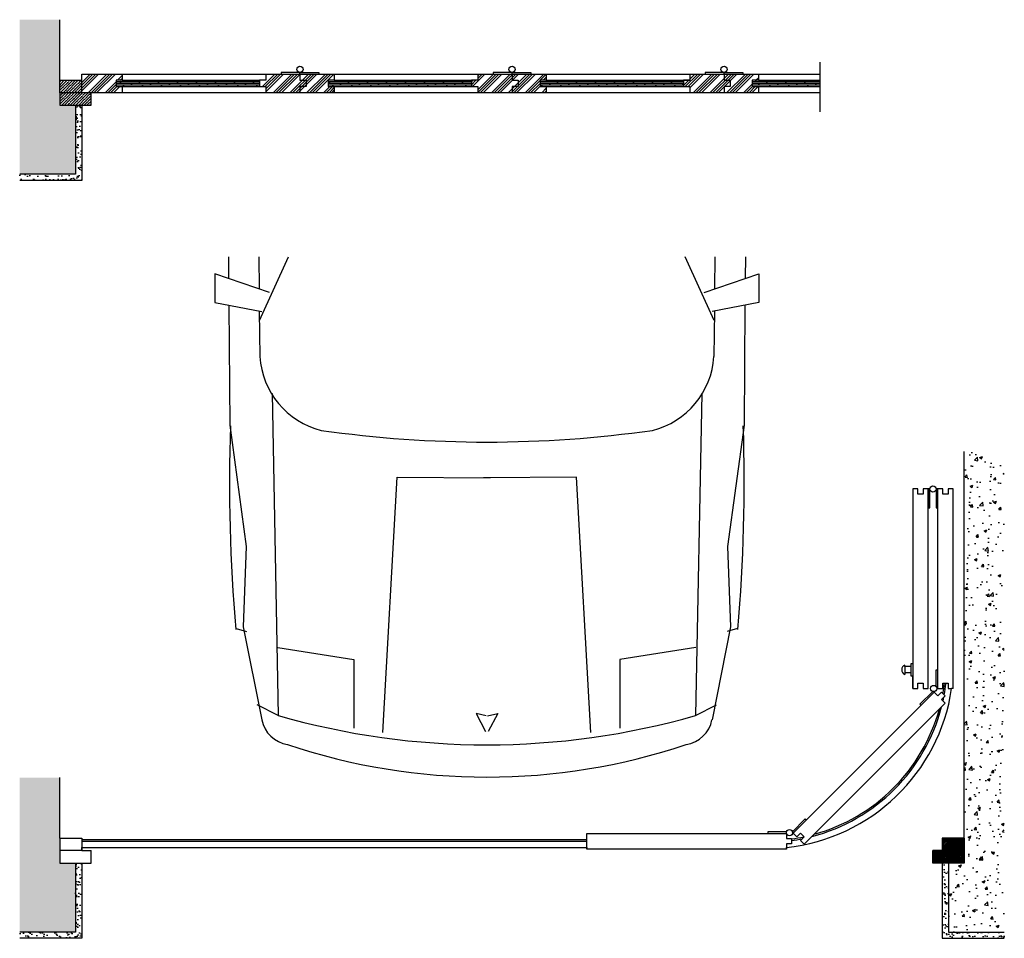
# Model space of a CAD drawing. Extents: x -0.96 to 5.29, y -3.23 to 2.93.
# Tile 1 of 2: x -0.2 to 2.96, y -3.23 to -0.28. Entities that reach past the tile are written whole.
import ezdxf

# ---------------------------------------------------------------- set-up
doc = ezdxf.new("R2010")
doc.units = 0
doc.header["$LTSCALE"] = 0.003367
doc.header["$MEASUREMENT"] = 0
doc.layers.get('0').update_dxf_attribs({"linetype": 'CONTINUOUS'})
pattern_1 = [(45, (0, 0), (-0.0269408, 0.0269408), []), (45, (0.00898, 0), (-0.0269408, 0.0269408), []), (45, (0.01796, 0), (-0.0269408, 0.0269408), []), (45, (0.02694, 0), (-0.0269408, 0.0269408), [])]
pattern_2 = [(37.5, (0, 0), (-0.00080002, 0.02447066), [0, -0.019304, 0, -0.02159, 0, -0.0206375]), (7.5, (0, 0), (0.02247616, 0.03584126), [0, -0.010414, 0, -0.017399, 0, -0.0066675]), (327.5, (-0.01562, 0), (0.03954962, 7.186e-05), [0, -0.00635, 0, -0.02286, 0, -0.029845]), (317.5, (-0.01562, 0), (0.03817782, 0.01114647), [0, -0.003175, 0, -0.014986, 0, -0.017145])]
pattern_3 = [(50, (0, 0), (0.01821847, -0.00159391), [0.001905, -0.020955]), (355, (0, 0), (-0.00352428, 0.01910566), [0.001524, -0.016764]), (100.451, (0.001518, -0.000133), (0.01469425, 0.01751167), [0.001619, -0.017809]), (46.1842, (0, 0.00508), (0.0271079, -0.00420423), [0.0028575, -0.0314325]), (96.6356, (0.00226, 0.00473), (0.02374042, 0.02474256), [0.0024285, -0.0267135]), (351.184, (0, 0.00508), (0.02374046, 0.0247425), [0.002286, -0.025146]), (21, (0.00254, 0.00381), (0.01516149, -0.01022655), [0.001905, -0.020955]), (326, (0.00254, 0.00381), (0.0061802, 0.0184188), [0.001524, -0.016764]), (71.4514, (0.003803, 0.002958), (0.02134165, 0.00819229), [0.001619, -0.017809]), (37.5, (0, 0), (0.00030886, 0.008455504), [0, -0.0165608, 0, -0.017018, 0, -0.0168275]), (7.5, (0, 0), (0.006681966, 0.010018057), [0, -0.0097028, 0, -0.0161798, 0, -0.0064135]), (327.5, (-0.005664, 0), (0.01355906, -0.000572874), [0, -0.00635, 0, -0.019812, 0, -0.026289]), (317.5, (-0.008204, 0), (0.01481292, 0.00254265), [0, -0.008255, 0, -0.0131572, 0, -0.018669])]
pattern_4 = [(0, (0, 0), (0, 0.00508), []), (45, (0, 0), (-0.01015999, 0.01015999), [0.00718421, -0.0143684])]
pattern_5 = [(45, (0, 0), (-0.00898026, 0.00898026), []), (45, (0.00898, 0), (-0.00898026, 0.00898026), [0.015875, -0.003175, 0, -0.003175])]

msp = doc.modelspace()

# ---------------------------------------------------------------- hatches: boundary and pattern name
h = msp.add_hatch()
h.set_pattern_fill('AR-CONC', color=256, scale=0.0001, style=0)
h.set_pattern_definition(pattern_3)
h.paths.add_polyline_path([(-0.0704, -0.2839), (-0.1993, -0.2839), (-0.1993, -0.7798), (-0.0204, -0.7798), (-0.0204, -0.5583), (-0.0704, -0.5583), (-0.0704, -0.5183), (-0.0704, -0.4783)])
h = msp.add_hatch()
h.set_pattern_fill('ANSI34', color=256, scale=0.002, style=0)
h.set_pattern_definition(pattern_1)
h.paths.add_polyline_path([(0.1096, -0.4783), (0.1296, -0.4783), (0.1296, -0.4583), (-0.0004, -0.4583), (-0.0004, -0.5183), (0.1296, -0.5183), (0.1296, -0.4983), (0.1096, -0.4983)])
h = msp.add_hatch()
h.set_pattern_fill('ANSI34', color=256, scale=0.002, style=0)
h.set_pattern_definition(pattern_1)
h.paths.add_polyline_path([(1.3996, -0.4783), (1.3796, -0.4783), (1.3796, -0.4583), (1.2696, -0.4583), (1.2696, -0.4783), (1.2496, -0.4783), (1.2496, -0.4983), (1.2696, -0.4983), (1.2696, -0.5183), (1.3796, -0.5183), (1.3796, -0.4983), (1.3996, -0.4983)])
h.paths.add_polyline_path([(1.4696, -0.4783), (1.4896, -0.4783), (1.4896, -0.4583), (1.3796, -0.4583), (1.3796, -0.4783), (1.3996, -0.4783), (1.3996, -0.4983), (1.3796, -0.4983), (1.3796, -0.5183), (1.4896, -0.5183), (1.4896, -0.4983), (1.4696, -0.4983)])
h.paths.add_polyline_path([(0.7896, -0.4783), (0.8096, -0.4783), (0.8096, -0.4583), (0.6996, -0.4583), (0.6996, -0.4783), (0.7196, -0.4783), (0.7196, -0.4983), (0.6996, -0.4983), (0.6996, -0.5183), (0.8096, -0.5183), (0.8096, -0.4983), (0.7896, -0.4983)])
h.paths.add_polyline_path([(0.7196, -0.4783), (0.6996, -0.4783), (0.6996, -0.4583), (0.5896, -0.4583), (0.5896, -0.4783), (0.5696, -0.4783), (0.5696, -0.4983), (0.5896, -0.4983), (0.5896, -0.5183), (0.6996, -0.5183), (0.6996, -0.4983), (0.7196, -0.4983)])
h = msp.add_hatch()
h.set_pattern_fill('ANSI34', color=256, scale=0.002, style=0)
h.set_pattern_definition(pattern_1)
h.paths.add_polyline_path([(2.1696, -0.4583), (2.0596, -0.4583), (2.0596, -0.4783), (2.0796, -0.4783), (2.0796, -0.4983), (2.0596, -0.4983), (2.0596, -0.5183), (2.1696, -0.5183), (2.1696, -0.4983), (2.1496, -0.4983), (2.1496, -0.4783), (2.1696, -0.4783)])
h.paths.add_polyline_path([(2.0596, -0.4583), (1.9496, -0.4583), (1.9496, -0.4783), (1.9296, -0.4783), (1.9296, -0.4983), (1.9496, -0.4983), (1.9496, -0.5183), (2.0596, -0.5183), (2.0596, -0.4983), (2.0796, -0.4983), (2.0796, -0.4783), (2.0596, -0.4783)])
h = msp.add_hatch()
h.set_pattern_fill('ANSI35', color=256, scale=0.002, style=0)
h.set_pattern_definition(pattern_5)
h.paths.add_polyline_path([(-0.0004, -0.4783), (-0.0704, -0.4783), (-0.0704, -0.5183), (-0.0004, -0.5183)])
h = msp.add_hatch()
h.set_pattern_fill('DOLMIT', color=256, scale=0.0008, style=0)
h.set_pattern_definition(pattern_4)
h.paths.add_polyline_path([(0.5696, -0.4783), (0.1296, -0.4783), (0.1096, -0.4783), (0.1096, -0.4983), (0.1296, -0.4983), (0.5696, -0.4983)])
h = msp.add_hatch()
h.set_pattern_fill('DOLMIT', color=256, scale=0.0008, style=0)
h.set_pattern_definition(pattern_4)
h.paths.add_polyline_path([(1.2496, -0.4783), (0.8096, -0.4783), (0.7896, -0.4783), (0.7896, -0.4983), (0.8096, -0.4983), (1.2496, -0.4983)])
h = msp.add_hatch()
h.set_pattern_fill('DOLMIT', color=256, scale=0.0008, style=0)
h.set_pattern_definition(pattern_4)
h.paths.add_polyline_path([(1.9296, -0.4783), (1.4896, -0.4783), (1.4696, -0.4783), (1.4696, -0.4983), (1.4896, -0.4983), (1.9296, -0.4983)])
h = msp.add_hatch()
h.set_pattern_fill('DOLMIT', color=256, scale=0.0008, style=0)
h.set_pattern_definition(pattern_4)
h.paths.add_polyline_path([(2.3671, -0.4783), (2.1696, -0.4783), (2.1496, -0.4783), (2.1496, -0.4983), (2.1696, -0.4983), (2.3671, -0.4983)])
h = msp.add_hatch()
h.set_pattern_fill('ANSI35', color=256, scale=0.002, style=0)
h.set_pattern_definition(pattern_5)
h.paths.add_polyline_path([(0.0296, -0.5183), (-0.0004, -0.5183), (-0.0704, -0.5183), (-0.0704, -0.5583), (0.0296, -0.5583)])
h = msp.add_hatch()
h.set_pattern_fill('AR-SAND', color=256, scale=0.0005, style=0)
h.set_pattern_definition(pattern_2)
h.paths.add_polyline_path([(-0.0004, -0.5583), (-0.0204, -0.5583), (-0.0204, -0.7798), (-0.1993, -0.7798), (-0.1993, -0.7998), (-0.0004, -0.7998)])
h = msp.add_hatch()
h.set_pattern_fill('AR-CONC', color=256, scale=0.0005, style=0)
h.set_pattern_definition([(50, (0, 0), (0.0910923, -0.0079695), [0.009525, -0.104775]), (355, (0, 0), (-0.0176214, 0.0955283), [0.00762, -0.08382]), (100.451, (0.00759, -0.00066), (0.0734713, 0.0875583), [0.008095, -0.089045]), (46.1842, (0, 0.0254), (0.1355395, -0.0210212), [0.0142875, -0.1571625]), (96.6356, (0.0113, 0.02365), (0.118702, 0.1237128), [0.0121425, -0.1335675]), (351.184, (0, 0.0254), (0.1187023, 0.1237126), [0.01143, -0.12573]), (21, (0.0127, 0.01905), (0.0758074, -0.0511328), [0.009525, -0.104775]), (326, (0.0127, 0.01905), (0.030901, 0.092094), [0.00762, -0.08382]), (71.4514, (0.01902, 0.01479), (0.1067082, 0.0409614), [0.008095, -0.089045]), (37.5, (0, 0), (0.0015443, 0.04227752), [0, -0.082804, 0, -0.08509, 0, -0.0841375]), (7.5, (0, 0), (0.03340983, 0.0500903), [0, -0.048514, 0, -0.080899, 0, -0.0320675]), (327.5, (-0.02832, 0), (0.0677953, -0.00286437), [0, -0.03175, 0, -0.09906, 0, -0.131445]), (317.5, (-0.04102, 0), (0.0740646, 0.01271325), [0, -0.041275, 0, -0.065786, 0, -0.093345])])
h.paths.add_polyline_path([(2.9585, -1.6691), (2.8296, -1.6691), (2.8296, -2.7153), (2.8296, -2.9097), (2.8296, -2.9497), (2.8296, -2.9897), (2.7796, -2.9897), (2.7796, -3.2112), (2.9585, -3.2112)])
h = msp.add_hatch()
h.set_pattern_fill('AR-CONC', color=256, scale=0.0001, style=0)
h.set_pattern_definition(pattern_3)
h.paths.add_polyline_path([(-0.0704, -2.7153), (-0.1993, -2.7153), (-0.1993, -3.2112), (-0.0204, -3.2112), (-0.0204, -2.9897), (-0.0704, -2.9897), (-0.0704, -2.9497), (-0.0704, -2.9097)])
h = msp.add_hatch()
h.set_pattern_fill('ANSI35', color=256, scale=0.001, style=0)
h.set_pattern_definition([(45, (0, 0), (-0.004490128, 0.004490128), []), (45, (0.00449, 0), (-0.004490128, 0.004490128), [0.0079375, -0.0015875, 0, -0.0015875])])
h.paths.add_polyline_path([(2.8296, -2.9097), (2.7596, -2.9097), (2.7596, -2.9497), (2.8296, -2.9497)])
h.paths.add_polyline_path([(2.8296, -2.9497), (2.7596, -2.9497), (2.7296, -2.9497), (2.7296, -2.9897), (2.8296, -2.9897)])
h = msp.add_hatch()
h.set_pattern_fill('AR-SAND', color=256, scale=0.0005, style=0)
h.set_pattern_definition(pattern_2)
h.paths.add_polyline_path([(-0.0004, -2.9897), (-0.0204, -2.9897), (-0.0204, -3.2112), (-0.1993, -3.2112), (-0.1993, -3.2312), (-0.0004, -3.2312)])
h = msp.add_hatch()
h.set_pattern_fill('AR-SAND', color=256, scale=0.0005, style=0)
h.set_pattern_definition(pattern_2)
h.paths.add_polyline_path([(2.7796, -2.9897), (2.7596, -2.9897), (2.7596, -3.2312), (2.9585, -3.2312), (2.9585, -3.2112), (2.7796, -3.2112)])

# ---------------------------------------------------------------- linework, layer by layer
for p, q in [((2.3671, -0.42), (2.3671, -0.579)), ((-0.0004, -0.5183), (-0.0004, -0.4583)), ((-0.0004, -0.4583), (0.1296, -0.4583)), ((0.1296, -0.4583), (0.5896, -0.4583)), ((0.1296, -0.4583), (0.1296, -0.4783)), ((0.5896, -0.4583), (0.6996, -0.4583)), ((0.5896, -0.4583), (0.5896, -0.4783)), ((0.6996, -0.4533), (0.6396, -0.4533)), ((0.6396, -0.4533), (0.6396, -0.4533)), ((0.6396, -0.4533), (0.6396, -0.4583)), ((0.6996, -0.4533), (0.7596, -0.4533)), ((0.6996, -0.4583), (0.6996, -0.4533)), ((0.6996, -0.4583), (0.8096, -0.4583)), ((0.6996, -0.4583), (0.6996, -0.4783)), ((0.7596, -0.4533), (0.7596, -0.4583)), ((0.8096, -0.4583), (1.2696, -0.4583)), ((0.8096, -0.4583), (0.8096, -0.4783)), ((1.2696, -0.4583), (1.3796, -0.4583)), ((1.2696, -0.4583), (1.2696, -0.4783)), ((1.3796, -0.4533), (1.3196, -0.4533)), ((1.3196, -0.4533), (1.3196, -0.4583)), ((1.3196, -0.4533), (1.3196, -0.4533)), ((1.3796, -0.4533), (1.4396, -0.4533)), ((1.3796, -0.4583), (1.3796, -0.4533)), ((1.3796, -0.4583), (1.4896, -0.4583)), ((1.3796, -0.4583), (1.3796, -0.4783)), ((1.4396, -0.4533), (1.4396, -0.4583)), ((1.4896, -0.4583), (1.9496, -0.4583)), ((1.4896, -0.4583), (1.4896, -0.4783)), ((1.9496, -0.4583), (2.0596, -0.4583)), ((1.9496, -0.4583), (1.9496, -0.4783)), ((2.0596, -0.4533), (1.9996, -0.4533)), ((1.9996, -0.4533), (1.9996, -0.4583)), ((1.9996, -0.4533), (1.9996, -0.4533)), ((2.0596, -0.4533), (2.1196, -0.4533)), ((2.0596, -0.4583), (2.0596, -0.4533)), ((2.0596, -0.4583), (2.1696, -0.4583)), ((2.0596, -0.4583), (2.0596, -0.4783)), ((2.1196, -0.4533), (2.1196, -0.4583)), ((2.1696, -0.4583), (2.3671, -0.4583)), ((2.1696, -0.4583), (2.1696, -0.4783)), ((-0.0704, -0.5183), (-0.0704, -0.4783)), ((-0.0704, -0.4783), (-0.0004, -0.4783)), ((0.1296, -0.4783), (0.1096, -0.4783)), ((0.1096, -0.4783), (0.1096, -0.4983)), ((0.1096, -0.4983), (0.1296, -0.4983)), ((0.1296, -0.4783), (0.5696, -0.4783)), ((0.1296, -0.4983), (0.5696, -0.4983)), ((0.1296, -0.4983), (0.1296, -0.5183)), ((0.5896, -0.4783), (0.5696, -0.4783)), ((0.5696, -0.4783), (0.5696, -0.4983)), ((0.5696, -0.4983), (0.5896, -0.4983)), ((0.5896, -0.4983), (0.5896, -0.5183)), ((0.6996, -0.4783), (0.7196, -0.4783)), ((0.6996, -0.4983), (0.6996, -0.5183)), ((0.7196, -0.4983), (0.6996, -0.4983)), ((0.7196, -0.4783), (0.7196, -0.4983)), ((0.8096, -0.4783), (0.7896, -0.4783)), ((0.7896, -0.4783), (0.7896, -0.4983)), ((0.7896, -0.4983), (0.8096, -0.4983)), ((0.8096, -0.4783), (1.2496, -0.4783)), ((0.8096, -0.4983), (1.2496, -0.4983)), ((0.8096, -0.4983), (0.8096, -0.5183)), ((1.2696, -0.4783), (1.2496, -0.4783)), ((1.2496, -0.4783), (1.2496, -0.4983)), ((1.2496, -0.4983), (1.2696, -0.4983)), ((1.2696, -0.4983), (1.2696, -0.5183)), ((1.3796, -0.4783), (1.3996, -0.4783)), ((1.3796, -0.4983), (1.3796, -0.5183)), ((1.3996, -0.4983), (1.3796, -0.4983)), ((1.3996, -0.4783), (1.3996, -0.4983)), ((1.4896, -0.4783), (1.4696, -0.4783)), ((1.4696, -0.4783), (1.4696, -0.4983)), ((1.4696, -0.4983), (1.4896, -0.4983)), ((1.4896, -0.4783), (1.9496, -0.4783)), ((1.4896, -0.4983), (1.9296, -0.4983)), ((1.4896, -0.4983), (1.4896, -0.5183)), ((1.9496, -0.4783), (1.9296, -0.4783)), ((1.9296, -0.4783), (1.9296, -0.4983)), ((1.9296, -0.4983), (1.9496, -0.4983)), ((1.9496, -0.4983), (1.9496, -0.5183)), ((2.0596, -0.4783), (2.0796, -0.4783)), ((2.0596, -0.4983), (2.0596, -0.5183)), ((2.0796, -0.4983), (2.0596, -0.4983)), ((2.0796, -0.4783), (2.0796, -0.4983)), ((2.1696, -0.4783), (2.1496, -0.4783)), ((2.1496, -0.4783), (2.1496, -0.4983)), ((2.1496, -0.4983), (2.1696, -0.4983)), ((2.1696, -0.4783), (2.3671, -0.4783)), ((2.1696, -0.4983), (2.1696, -0.5183)), ((2.1696, -0.4983), (2.3671, -0.4983)), ((-0.0004, -0.5183), (-0.0704, -0.5183)), ((-0.0704, -0.5183), (-0.0704, -0.5583)), ((0.1296, -0.5183), (-0.0004, -0.5183)), ((0.0296, -0.5583), (0.0296, -0.5183)), ((0.5896, -0.5183), (0.1296, -0.5183)), ((0.6996, -0.5183), (0.5896, -0.5183)), ((0.8096, -0.5183), (0.6996, -0.5183)), ((1.2696, -0.5183), (0.8096, -0.5183)), ((1.3796, -0.5183), (1.2696, -0.5183)), ((1.4896, -0.5183), (1.3796, -0.5183)), ((1.9496, -0.5183), (1.4896, -0.5183)), ((2.0596, -0.5183), (1.9496, -0.5183)), ((2.1696, -0.5183), (2.0596, -0.5183)), ((2.3671, -0.5183), (2.1696, -0.5183)), ((-0.0704, -0.5583), (0.0296, -0.5583)), ((0.4699, -1.0444), (0.4705, -1.1141)), ((0.5674, -1.0444), (0.5685, -1.1475)), ((0.5696, -1.2485), (0.6628, -1.0444)), ((2.0284, -1.2485), (1.9352, -1.0444)), ((2.0306, -1.0444), (2.0295, -1.1475)), ((2.1281, -1.0444), (2.1275, -1.1141)), ((0.6023, -1.159), (0.4268, -1.0993)), ((0.4268, -1.0993), (0.4269, -1.1915)), ((1.9957, -1.159), (2.1712, -1.0993)), ((2.1712, -1.0993), (2.1711, -1.1915)), ((0.4269, -1.1915), (0.577, -1.2204)), ((2.1711, -1.1915), (2.021, -1.2204)), ((0.4712, -1.2), (0.4743, -1.5851)), ((0.5692, -1.2189), (0.5708, -1.3648)), ((2.0288, -1.2189), (2.0272, -1.3648)), ((2.1268, -1.2), (2.1237, -1.5851)), ((0.61, -1.4835), (0.6297, -2.5161)), ((1.988, -1.4835), (1.9683, -2.5161)), ((0.4743, -1.5851), (0.5271, -1.9736)), ((2.1237, -1.5851), (2.0709, -1.9736)), ((2.8296, -2.7153), (2.8296, -1.6691)), ((0.9656, -2.5712), (1.0118, -1.7521)), ((1.0118, -1.7521), (1.3095, -1.7539)), ((1.5862, -1.7521), (1.2885, -1.7539)), ((1.6324, -2.5712), (1.5862, -1.7521)), ((2.6646, -1.7896), (2.6646, -2.4296)), ((2.6813, -1.7896), (2.6646, -1.7896)), ((2.6813, -1.8063), (2.6813, -1.7896)), ((2.6979, -1.7896), (2.6979, -1.8063)), ((2.7146, -1.7896), (2.6979, -1.7896)), ((2.7146, -2.4296), (2.7146, -1.7896)), ((2.7146, -1.7896), (2.7146, -1.8496)), ((2.7196, -1.7896), (2.7146, -1.7896)), ((2.7196, -1.8496), (2.7196, -1.7896)), ((2.7396, -1.7896), (2.7396, -1.8496)), ((2.7446, -1.7896), (2.7396, -1.7896)), ((2.7446, -1.7896), (2.7446, -2.4296)), ((2.7613, -1.7896), (2.7446, -1.7896)), ((2.7613, -1.8063), (2.7613, -1.7896)), ((2.7946, -1.7896), (2.7779, -1.7896)), ((2.7779, -1.7896), (2.7779, -1.8063)), ((2.7946, -2.4296), (2.7946, -1.7896)), ((2.6979, -1.8063), (2.6813, -1.8063)), ((2.7779, -1.8063), (2.7613, -1.8063)), ((2.7146, -1.8496), (2.7196, -1.8496)), ((2.7396, -1.8496), (2.7446, -1.8496)), ((0.5271, -1.9736), (0.5174, -2.2323)), ((2.0709, -1.9736), (2.0805, -2.2323)), ((0.4952, -2.2369), (0.5284, -2.2468)), ((0.5174, -2.2323), (0.577, -2.5301)), ((2.0805, -2.2323), (2.021, -2.5301)), ((2.1028, -2.2369), (2.0696, -2.2468)), ((0.6289, -2.2976), (0.8721, -2.3368)), ((1.9691, -2.2976), (1.7259, -2.3368)), ((0.8721, -2.3368), (0.8724, -2.5567)), ((1.7259, -2.3368), (1.7256, -2.5567)), ((2.6396, -2.3596), (2.6396, -2.3546)), ((2.6596, -2.3596), (2.6396, -2.3596)), ((2.6396, -2.3596), (2.6396, -2.3796)), ((2.6596, -2.3896), (2.6596, -2.3496)), ((2.6596, -2.3496), (2.6646, -2.3496)), ((2.6596, -2.3796), (2.6396, -2.3796)), ((2.6396, -2.3796), (2.6396, -2.3846)), ((2.6646, -2.3896), (2.6596, -2.3896)), ((2.6646, -2.4296), (2.6646, -2.3896)), ((2.7396, -2.423), (2.7396, -2.3696)), ((2.7396, -2.3696), (2.7446, -2.3696)), ((2.6646, -2.4296), (2.6813, -2.4296)), ((2.6813, -2.413), (2.6979, -2.413)), ((2.6813, -2.4296), (2.6813, -2.413)), ((2.6979, -2.413), (2.6979, -2.4296)), ((2.6979, -2.4296), (2.7146, -2.4296)), ((2.7446, -2.4296), (2.7421, -2.4296)), ((2.7446, -2.4296), (2.7613, -2.4296)), ((2.7613, -2.413), (2.7779, -2.413)), ((2.7613, -2.4296), (2.7613, -2.413)), ((2.7779, -2.413), (2.7779, -2.4296)), ((2.7779, -2.4296), (2.7896, -2.4296)), ((2.7946, -2.4296), (2.7896, -2.4296)), ((2.2813, -2.8939), (2.7339, -2.4414)), ((2.7291, -2.4391), (2.6879, -2.4803)), ((2.7339, -2.4414), (2.7321, -2.4396)), ((2.7339, -2.4414), (2.7457, -2.4532)), ((2.7457, -2.4532), (2.7575, -2.4414)), ((2.7575, -2.4414), (2.7692, -2.4532)), ((2.7692, -2.4532), (2.7575, -2.465)), ((0.6297, -2.5161), (0.5621, -2.4824)), ((1.9683, -2.5161), (2.0359, -2.4824)), ((2.7692, -2.4767), (2.3167, -2.9293)), ((2.6879, -2.4803), (2.6915, -2.4838)), ((2.7575, -2.465), (2.7692, -2.4767)), ((1.2642, -2.5099), (1.2947, -2.5671)), ((1.2969, -2.5175), (1.2642, -2.5099)), ((1.3011, -2.5175), (1.3338, -2.5099)), ((1.3338, -2.5099), (1.3033, -2.5671)), ((2.2778, -2.8904), (2.3202, -2.848)), ((2.3202, -2.848), (2.3238, -2.8515)), ((1.6196, -2.8947), (2.2596, -2.8947)), ((1.6196, -2.9447), (1.6196, -2.8947)), ((2.2596, -2.8897), (2.1996, -2.8897)), ((2.1996, -2.8897), (2.1996, -2.8947)), ((2.2596, -2.8947), (2.2596, -2.8897)), ((2.2596, -2.8947), (2.2596, -2.9113)), ((2.2813, -2.8939), (2.2778, -2.8904)), ((2.2931, -2.9057), (2.2813, -2.8939)), ((2.3049, -2.8939), (2.2931, -2.9057)), ((2.3167, -2.9057), (2.3049, -2.8939)), ((-0.0704, -2.9097), (-0.0004, -2.9097)), ((-0.0704, -2.9097), (-0.0704, -2.9497)), ((-0.0004, -2.9097), (-0.0004, -2.9497)), ((1.6196, -2.9147), (-0.0004, -2.9147)), ((-0.0004, -2.9197), (1.6196, -2.9197)), ((1.6196, -2.9397), (1.6196, -2.9147)), ((2.2596, -2.9113), (2.2762, -2.9113)), ((2.2762, -2.928), (2.2596, -2.928)), ((2.2596, -2.928), (2.2596, -2.9447)), ((2.2762, -2.9113), (2.2762, -2.928)), ((2.3049, -2.9175), (2.3167, -2.9057)), ((2.3167, -2.9293), (2.3049, -2.9175)), ((2.8296, -2.9097), (2.7596, -2.9097)), ((2.7596, -2.9097), (2.7596, -2.9497)), ((2.8296, -2.9097), (2.8296, -2.9497)), ((-0.0704, -2.9497), (-0.0704, -2.9897)), ((-0.0004, -2.9497), (-0.0704, -2.9497)), ((-0.0004, -2.9397), (1.6196, -2.9397)), ((-0.0004, -2.9497), (-0.0004, -2.9397)), ((-0.0004, -2.9497), (0.0296, -2.9497)), ((0.0296, -2.9897), (0.0296, -2.9497)), ((1.6196, -2.9397), (1.6196, -2.9447)), ((2.2596, -2.9447), (1.6196, -2.9447)), ((2.2596, -2.9447), (2.2596, -2.9397)), ((2.7296, -2.9897), (2.7296, -2.9497)), ((2.7596, -2.9497), (2.7296, -2.9497)), ((2.7596, -2.9497), (2.8296, -2.9497)), ((2.8296, -2.9497), (2.8296, -2.9897)), ((-0.0704, -2.9897), (0.0296, -2.9897)), ((-0.0004, -2.9897), (-0.0004, -3.2312)), ((2.8296, -2.9897), (2.7296, -2.9897)), ((2.7596, -2.9897), (2.7596, -3.2312)), ((-0.0004, -3.2312), (-0.1993, -3.2312)), ((2.7596, -3.2312), (2.9585, -3.2312))]:
    msp.add_line(p, q)
for points in [[(-0.0704, -0.4783), (-0.0704, -0.2839)], [(-0.0204, -0.5583), (-0.0204, -0.7798), (-0.1993, -0.7798)], [(-0.0004, -0.5583), (-0.0004, -0.7998), (-0.1993, -0.7998)], [(-0.0704, -2.9097), (-0.0704, -2.7153)], [(2.8296, -2.9097), (2.8296, -2.7153)], [(-0.0204, -2.9897), (-0.0204, -3.2112), (-0.1993, -3.2112)], [(2.7796, -2.9897), (2.7796, -3.2112), (2.9585, -3.2112)]]:
    msp.add_lwpolyline(points)
for centre in [(0.6996, -0.4433), (1.3796, -0.4433), (2.0596, -0.4433), (2.7296, -1.7896), (2.7321, -2.4296), (2.2696, -2.8922)]:
    msp.add_circle(centre, 0.01)
for centre, radius, start, end in [((0.8306, -1.3489), 0.2602, 183.5097, 256.072), ((1.7674, -1.3489), 0.2602, 283.928, 356.4903), ((5.9741, -1.7683), 5.5005, 178.1098, 184.9195), ((1.299, 2.1336), 3.7726, 261.9077, 278.0923), ((-3.3761, -1.7683), 5.5005, 355.0805, 1.8902), ((2.6459, -2.3696), 0.0163, 112.6199, 247.3801), ((2.1959, -2.3431), 0.5999, 276.0873, 351.7095), ((2.1959, -2.3431), 0.5749, 349.7308, 353.0229), ((2.1959, -2.3431), 0.5799, 349.3891, 353.0833), ((2.1959, -2.3431), 0.5799, 347.4166, 348.5715), ((2.1959, -2.3431), 0.5799, 284.5345, 345.4655), ((2.1959, -2.3431), 0.5749, 347.7336, 347.8132), ((1.299, -0.1839), 2.4264, 253.9881, 286.0119), ((2.1959, -2.3431), 0.5749, 285.3925, 344.6075), ((0.6755, -2.5104), 0.1004, 191.3075, 260.8918), ((1.9225, -2.5104), 0.1004, 279.1082, 348.6925), ((1.299, -0.7014), 2.0124, 251.4744, 288.5256), ((2.1959, -2.3431), 0.5749, 278.0272, 282.0817), ((2.1959, -2.3431), 0.5799, 277.9576, 281.4285)]:
    msp.add_arc(centre, radius, start, end)

doc.saveas('drawing.dxf')
